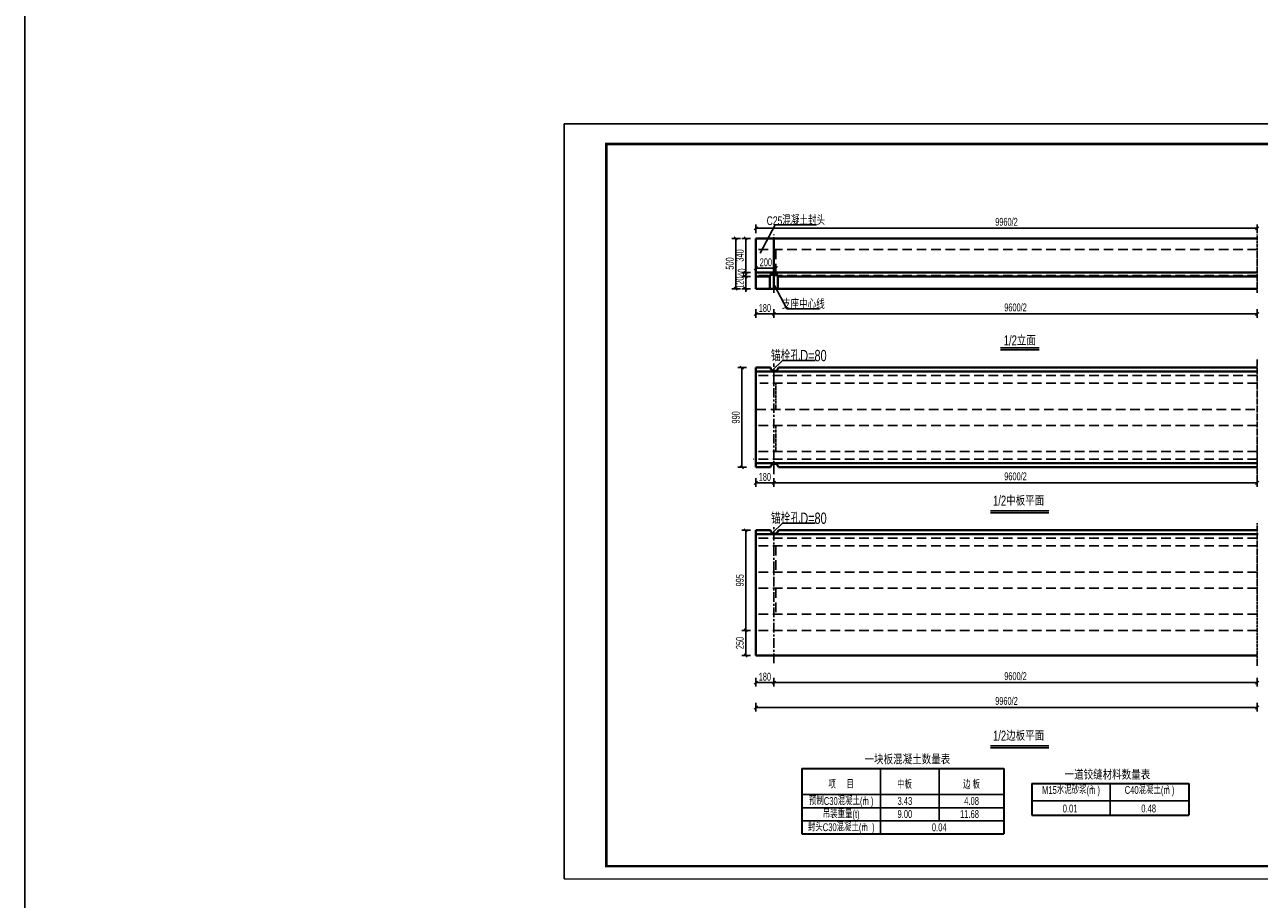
# Model space of a CAD drawing. Header units: millimetres. Extents: x -120871 to -111289, y -80062 to -71425.
# Tile 35 of 37: x -115479 to -113026, y -75897 to -74159. Entities that reach past the tile are written whole.
import ezdxf
from ezdxf.enums import TextEntityAlignment as Align

# ---------------------------------------------------------------- set-up
doc = ezdxf.new("R2010")
doc.units = ezdxf.units.MM
doc.header["$LTSCALE"] = 0.3
doc.header["$PDMODE"] = 99
doc.linetypes.add('CENTER', pattern=[50.8, 31.75, -6.35, 6.35, -6.35])
doc.linetypes.add('DASHED', pattern=[19.05, 12.7, -6.35])
doc.layers.get('0').update_dxf_attribs({"lineweight": 18})
for name, color, linetype, lineweight in [('BM1', 7, 'Continuous', 15), ('文字', 4, 'Continuous', 18), ('标注', 7, 'Continuous', 18), ('粗线', 1, 'Continuous', 40), ('轮廓', 7, 'Continuous', 30)]:
    doc.layers.add(name, color=color, linetype=linetype, lineweight=lineweight)
for name, color, linetype in [('LOCKUP', 7, 'Continuous'), ('其它', 5, 'Continuous'), ('点划线', 7, 'CENTER'), ('虚线', 2, 'DASHED'), ('辅助', 7, 'Continuous')]:
    doc.layers.add(name, color=color, linetype=linetype)
doc.styles.add('hz-e', font='hztxt_e.shx', dxfattribs={"width": 0.7, "bigfont": 'hztxt.shx'})
doc.dimstyles.new('ISO-50', dxfattribs={"dimscale": 0.625, "dimtxt": 25, "dimasz": 10, "dimexe": 12.5, "dimexo": 6.25, "dimgap": 6.25, "dimtad": 1, "dimdec": 0, "dimdsep": 46, "dimtxsty": 'hz-e', "dimblk": 'OBLIQUE', "dimcen": 2.5, "dimadec": 0, "dimazin": 0, "dimtfac": 1, "dimtdec": 0, "dimtix": 1, "dimtmove": 2, "dimatfit": 3, "dimldrblk": 'OBLIQUE', "dimfxl": 15, "dimfxlon": 1, "dimarcsym": 0})

# ---------------------------------------------------------------- blocks, each defined once
blk = doc.blocks.new('_Oblique')
at = {"color": 0, "linetype": 'ByBlock', "lineweight": -2}
blk.add_line((-0.5, -0.5), (0.5, 0.5), dxfattribs=at)
blk = doc.blocks.new('*D4')
at = {"color": 0, "lineweight": -2}
for p, q in [((-114026.7, -74642.5), (-114026.7, -74634.7)), ((-113986.7, -74642.5), (-113986.7, -74634.7)), ((-113986.7, -74642.5), (-114026.7, -74642.5))]:
    blk.add_line(p, q, dxfattribs=at)
at = {"layer": 'Defpoints', "color": 0}
for p in [(-114026.7, -74642.5), (-114026.7, -74642.5), (-113986.7, -74642.5)]:
    blk.add_point(p, dxfattribs=at)
at = {"color": 0, "lineweight": -2, "xscale": 6.25, "yscale": 6.25, "zscale": 6.25, "rotation": 180}
blk.add_blockref('_Oblique', (-114026.7, -74642.5), dxfattribs=at)
at = {"color": 0, "lineweight": -2, "xscale": 6.25, "yscale": 6.25, "zscale": 6.25}
blk.add_blockref('_Oblique', (-113986.7, -74642.5), dxfattribs=at)
at = {"color": 0, "insert": (-114006.7, -74630.8), "char_height": 15.62, "attachment_point": 5, "style": 'hz-e'}
blk.add_mtext('200', dxfattribs=at)
blk = doc.blocks.new('*D21')
at = {"layer": 'Defpoints', "color": 0}
for p in [(-114046.7, -75163.2), (-114026.7, -75163.2), (-114026.7, -75362.2)]:
    blk.add_point(p, dxfattribs=at)
at = {"layer": '标注', "color": 0, "lineweight": -2}
for p, q in [((-114037.3, -75163.2), (-114054.5, -75163.2)), ((-114046.7, -75362.2), (-114046.7, -75163.2)), ((-114037.3, -75362.2), (-114054.5, -75362.2))]:
    blk.add_line(p, q, dxfattribs=at)
at = {"layer": '标注', "color": 0, "lineweight": -2, "xscale": 6.25, "yscale": 6.25, "zscale": 6.25}
for p, rotation in [((-114046.7, -75163.2), 90), ((-114046.7, -75362.2), 270)]:
    blk.add_blockref('_Oblique', p, dxfattribs=dict(at, rotation=rotation))
at = {"layer": '标注', "color": 0, "insert": (-114058.4, -75262.7), "char_height": 15.62, "attachment_point": 5, "rotation": 90, "style": 'hz-e'}
blk.add_mtext('995', dxfattribs=at)
blk = doc.blocks.new('*D198')
at = {"color": 0, "lineweight": -2}
for p, q in [((-114057.3, -74583.2), (-114074.5, -74583.2)), ((-114066.7, -74583.2), (-114066.7, -74683.2)), ((-114057.3, -74683.2), (-114074.5, -74683.2))]:
    blk.add_line(p, q, dxfattribs=at)
at = {"layer": 'Defpoints', "color": 0}
for p in [(-114026.7, -74583.2), (-114066.7, -74683.2), (-114026.7, -74683.2)]:
    blk.add_point(p, dxfattribs=at)
at = {"color": 0, "lineweight": -2, "xscale": 6.25, "yscale": 6.25, "zscale": 6.25}
for p, rotation in [((-114066.7, -74583.2), 90), ((-114066.7, -74683.2), 270)]:
    blk.add_blockref('_Oblique', p, dxfattribs=dict(at, rotation=rotation))
at = {"color": 0, "insert": (-114078.4, -74633.2), "char_height": 15.62, "attachment_point": 5, "rotation": 90, "style": 'hz-e'}
blk.add_mtext('500', dxfattribs=at)
blk = doc.blocks.new('*D22')
at = {"color": 0, "lineweight": -2}
for p, q in [((-114037.3, -74583.2), (-114054.5, -74583.2)), ((-114046.7, -74651.2), (-114046.7, -74583.2)), ((-114037.3, -74651.2), (-114054.5, -74651.2))]:
    blk.add_line(p, q, dxfattribs=at)
at = {"layer": 'Defpoints', "color": 0}
for p in [(-114046.7, -74583.2), (-114026.7, -74583.2), (-114026.7, -74651.2)]:
    blk.add_point(p, dxfattribs=at)
at = {"color": 0, "lineweight": -2, "xscale": 6.25, "yscale": 6.25, "zscale": 6.25}
for p, rotation in [((-114046.7, -74583.2), 90), ((-114046.7, -74651.2), 270)]:
    blk.add_blockref('_Oblique', p, dxfattribs=dict(at, rotation=rotation))
at = {"color": 0, "insert": (-114058.4, -74617.2), "char_height": 15.62, "attachment_point": 5, "rotation": 90, "style": 'hz-e'}
blk.add_mtext('340', dxfattribs=at)
blk = doc.blocks.new('*D23')
at = {"color": 0, "lineweight": -2}
for p, q in [((-114037.3, -74651.2), (-114054.5, -74651.2)), ((-114037.3, -74659.2), (-114054.5, -74659.2)), ((-114046.7, -74651.2), (-114046.7, -74659.2))]:
    blk.add_line(p, q, dxfattribs=at)
at = {"layer": 'Defpoints', "color": 0}
for p in [(-114046.7, -74659.2), (-114026.7, -74651.2), (-114026.7, -74659.2)]:
    blk.add_point(p, dxfattribs=at)
at = {"color": 0, "lineweight": -2, "xscale": 6.25, "yscale": 6.25, "zscale": 6.25}
for p, rotation in [((-114046.7, -74651.2), 90), ((-114046.7, -74659.2), 270)]:
    blk.add_blockref('_Oblique', p, dxfattribs=dict(at, rotation=rotation))
at = {"color": 0, "insert": (-114054.5, -74651.2), "char_height": 15.62, "attachment_point": 5, "rotation": 90, "style": 'hz-e'}
blk.add_mtext('40', dxfattribs=at)
blk = doc.blocks.new('*D24')
at = {"color": 0, "lineweight": -2}
for p, q in [((-114037.3, -74659.2), (-114054.5, -74659.2)), ((-114046.7, -74659.2), (-114046.7, -74653)), ((-114046.7, -74659.2), (-114046.7, -74683.2)), ((-114037.3, -74683.2), (-114054.5, -74683.2)), ((-114046.7, -74683.2), (-114046.7, -74689.5))]:
    blk.add_line(p, q, dxfattribs=at)
at = {"layer": 'Defpoints', "color": 0}
for p in [(-114026.7, -74659.2), (-114046.7, -74683.2), (-114026.7, -74683.2)]:
    blk.add_point(p, dxfattribs=at)
at = {"color": 0, "lineweight": -2, "xscale": 6.25, "yscale": 6.25, "zscale": 6.25}
for p, rotation in [((-114046.7, -74659.2), 270), ((-114046.7, -74683.2), 90)]:
    blk.add_blockref('_Oblique', p, dxfattribs=dict(at, rotation=rotation))
at = {"color": 0, "insert": (-114058.4, -74671.2), "char_height": 15.62, "attachment_point": 5, "rotation": 90, "style": 'hz-e'}
blk.add_mtext('120', dxfattribs=at)
blk = doc.blocks.new('*D25')
at = {"layer": 'Defpoints', "color": 0}
for p in [(-114054.6, -74840), (-114034.6, -74840), (-114034.6, -75038)]:
    blk.add_point(p, dxfattribs=at)
at = {"layer": '标注', "color": 0, "lineweight": -2}
for p, q in [((-114045.2, -74840), (-114062.4, -74840)), ((-114054.6, -75038), (-114054.6, -74840)), ((-114045.2, -75038), (-114062.4, -75038))]:
    blk.add_line(p, q, dxfattribs=at)
at = {"layer": '标注', "color": 0, "lineweight": -2, "xscale": 6.25, "yscale": 6.25, "zscale": 6.25}
for p, rotation in [((-114054.6, -74840), 90), ((-114054.6, -75038), 270)]:
    blk.add_blockref('_Oblique', p, dxfattribs=dict(at, rotation=rotation))
at = {"layer": '标注', "color": 0, "insert": (-114066.3, -74939), "char_height": 15.62, "attachment_point": 5, "rotation": 90, "style": 'hz-e'}
blk.add_mtext('990', dxfattribs=at)
blk = doc.blocks.new('*D199')
at = {"layer": 'Defpoints', "color": 0}
for p in [(-113030.7, -74563.2), (-114026.7, -74583.2), (-113030.7, -74583.2)]:
    blk.add_point(p, dxfattribs=at)
at = {"layer": '标注', "color": 0, "lineweight": -2}
for p, q in [((-114026.7, -74572.6), (-114026.7, -74555.4)), ((-114026.7, -74563.2), (-113030.7, -74563.2)), ((-113030.7, -74572.6), (-113030.7, -74555.4))]:
    blk.add_line(p, q, dxfattribs=at)
at = {"layer": '标注', "color": 0, "lineweight": -2, "xscale": 6.25, "yscale": 6.25, "zscale": 6.25, "rotation": 180}
blk.add_blockref('_Oblique', (-114026.7, -74563.2), dxfattribs=at)
at = {"layer": '标注', "color": 0, "lineweight": -2, "xscale": 6.25, "yscale": 6.25, "zscale": 6.25}
blk.add_blockref('_Oblique', (-113030.7, -74563.2), dxfattribs=at)
at = {"layer": '标注', "color": 0, "insert": (-113528.7, -74550.4), "char_height": 15.62, "attachment_point": 5, "style": 'hz-e'}
blk.add_mtext('9960/2', dxfattribs=at)
blk = doc.blocks.new('*D115')
at = {"color": 0, "lineweight": -2}
for p, q in [((-114026.7, -74724), (-114026.7, -74741.2)), ((-114026.7, -74733.4), (-113990.7, -74733.4)), ((-113990.7, -74724), (-113990.7, -74741.2))]:
    blk.add_line(p, q, dxfattribs=at)
at = {"layer": 'Defpoints', "color": 0}
for p in [(-114026.7, -74707.5), (-113990.7, -74707.2), (-113990.7, -74733.4)]:
    blk.add_point(p, dxfattribs=at)
at = {"color": 0, "lineweight": -2, "xscale": 6.25, "yscale": 6.25, "zscale": 6.25, "rotation": 180}
blk.add_blockref('_Oblique', (-114026.7, -74733.4), dxfattribs=at)
at = {"color": 0, "lineweight": -2, "xscale": 6.25, "yscale": 6.25, "zscale": 6.25}
blk.add_blockref('_Oblique', (-113990.7, -74733.4), dxfattribs=at)
at = {"color": 0, "insert": (-114008.7, -74721.6), "char_height": 15.62, "attachment_point": 5, "style": 'hz-e'}
blk.add_mtext('180', dxfattribs=at)
blk = doc.blocks.new('*D206')
at = {"color": 0, "lineweight": -2}
for p, q in [((-113990.7, -74724), (-113990.7, -74741.2)), ((-113990.7, -74733.4), (-113030.7, -74733.4)), ((-113030.7, -74724), (-113030.7, -74741.2))]:
    blk.add_line(p, q, dxfattribs=at)
at = {"layer": 'Defpoints', "color": 0}
for p in [(-113990.7, -74707.2), (-113030.7, -74691.2), (-113030.7, -74733.4)]:
    blk.add_point(p, dxfattribs=at)
at = {"color": 0, "lineweight": -2, "xscale": 6.25, "yscale": 6.25, "zscale": 6.25, "rotation": 180}
blk.add_blockref('_Oblique', (-113990.7, -74733.4), dxfattribs=at)
at = {"color": 0, "lineweight": -2, "xscale": 6.25, "yscale": 6.25, "zscale": 6.25}
blk.add_blockref('_Oblique', (-113030.7, -74733.4), dxfattribs=at)
at = {"color": 0, "insert": (-113510.7, -74720.5), "char_height": 15.62, "attachment_point": 5, "style": 'hz-e'}
blk.add_mtext('9600/2', dxfattribs=at)
blk = doc.blocks.new('*D116')
at = {"layer": 'Defpoints', "color": 0}
for p in [(-114026.7, -75043.2), (-113990.7, -75042.9), (-113990.7, -75069)]:
    blk.add_point(p, dxfattribs=at)
at = {"layer": '标注', "color": 0, "lineweight": -2}
for p, q in [((-114026.7, -75059.7), (-114026.7, -75076.8)), ((-114026.7, -75069), (-113990.7, -75069)), ((-113990.7, -75059.7), (-113990.7, -75076.8))]:
    blk.add_line(p, q, dxfattribs=at)
at = {"layer": '标注', "color": 0, "lineweight": -2, "xscale": 6.25, "yscale": 6.25, "zscale": 6.25, "rotation": 180}
blk.add_blockref('_Oblique', (-114026.7, -75069), dxfattribs=at)
at = {"layer": '标注', "color": 0, "lineweight": -2, "xscale": 6.25, "yscale": 6.25, "zscale": 6.25}
blk.add_blockref('_Oblique', (-113990.7, -75069), dxfattribs=at)
at = {"layer": '标注', "color": 0, "insert": (-114008.7, -75057.3), "char_height": 15.62, "attachment_point": 5, "style": 'hz-e'}
blk.add_mtext('180', dxfattribs=at)
blk = doc.blocks.new('*D117')
at = {"layer": 'Defpoints', "color": 0}
for p in [(-113030.7, -75026.9), (-113990.7, -75042.9), (-113030.7, -75069)]:
    blk.add_point(p, dxfattribs=at)
at = {"layer": '标注', "color": 0, "lineweight": -2}
for p, q in [((-113990.7, -75059.7), (-113990.7, -75076.8)), ((-113990.7, -75069), (-113030.7, -75069)), ((-113030.7, -75059.7), (-113030.7, -75076.8))]:
    blk.add_line(p, q, dxfattribs=at)
at = {"layer": '标注', "color": 0, "lineweight": -2, "xscale": 6.25, "yscale": 6.25, "zscale": 6.25, "rotation": 180}
blk.add_blockref('_Oblique', (-113990.7, -75069), dxfattribs=at)
at = {"layer": '标注', "color": 0, "lineweight": -2, "xscale": 6.25, "yscale": 6.25, "zscale": 6.25}
blk.add_blockref('_Oblique', (-113030.7, -75069), dxfattribs=at)
at = {"layer": '标注', "color": 0, "insert": (-113510.7, -75056.2), "char_height": 15.62, "attachment_point": 5, "style": 'hz-e'}
blk.add_mtext('9600/2', dxfattribs=at)
blk = doc.blocks.new('*D118')
at = {"layer": 'Defpoints', "color": 0}
for p in [(-114026.7, -75440.2), (-113990.7, -75439.8), (-113990.7, -75466)]:
    blk.add_point(p, dxfattribs=at)
at = {"layer": '标注', "color": 0, "lineweight": -2}
for p, q in [((-114026.7, -75456.6), (-114026.7, -75473.8)), ((-114026.7, -75466), (-113990.7, -75466)), ((-113990.7, -75456.6), (-113990.7, -75473.8))]:
    blk.add_line(p, q, dxfattribs=at)
at = {"layer": '标注', "color": 0, "lineweight": -2, "xscale": 6.25, "yscale": 6.25, "zscale": 6.25, "rotation": 180}
blk.add_blockref('_Oblique', (-114026.7, -75466), dxfattribs=at)
at = {"layer": '标注', "color": 0, "lineweight": -2, "xscale": 6.25, "yscale": 6.25, "zscale": 6.25}
blk.add_blockref('_Oblique', (-113990.7, -75466), dxfattribs=at)
at = {"layer": '标注', "color": 0, "insert": (-114008.7, -75454.3), "char_height": 15.62, "attachment_point": 5, "style": 'hz-e'}
blk.add_mtext('180', dxfattribs=at)
blk = doc.blocks.new('*D119')
at = {"layer": 'Defpoints', "color": 0}
for p in [(-113030.7, -75423.9), (-113990.7, -75439.8), (-113030.7, -75466)]:
    blk.add_point(p, dxfattribs=at)
at = {"layer": '标注', "color": 0, "lineweight": -2}
for p, q in [((-113990.7, -75456.6), (-113990.7, -75473.8)), ((-113990.7, -75466), (-113030.7, -75466)), ((-113030.7, -75456.6), (-113030.7, -75473.8))]:
    blk.add_line(p, q, dxfattribs=at)
at = {"layer": '标注', "color": 0, "lineweight": -2, "xscale": 6.25, "yscale": 6.25, "zscale": 6.25, "rotation": 180}
blk.add_blockref('_Oblique', (-113990.7, -75466), dxfattribs=at)
at = {"layer": '标注', "color": 0, "lineweight": -2, "xscale": 6.25, "yscale": 6.25, "zscale": 6.25}
blk.add_blockref('_Oblique', (-113030.7, -75466), dxfattribs=at)
at = {"layer": '标注', "color": 0, "insert": (-113510.7, -75453.2), "char_height": 15.62, "attachment_point": 5, "style": 'hz-e'}
blk.add_mtext('9600/2', dxfattribs=at)
blk = doc.blocks.new('*D207')
at = {"layer": 'Defpoints', "color": 0}
for p in [(-114026.7, -75362.2), (-114046.7, -75412.2), (-114026.7, -75412.2)]:
    blk.add_point(p, dxfattribs=at)
at = {"layer": '标注', "color": 0, "lineweight": -2}
for p, q in [((-114037.3, -75362.2), (-114054.5, -75362.2)), ((-114046.7, -75362.2), (-114046.7, -75412.2)), ((-114037.3, -75412.2), (-114054.5, -75412.2))]:
    blk.add_line(p, q, dxfattribs=at)
at = {"layer": '标注', "color": 0, "lineweight": -2, "xscale": 6.25, "yscale": 6.25, "zscale": 6.25}
for p, rotation in [((-114046.7, -75362.2), 90), ((-114046.7, -75412.2), 270)]:
    blk.add_blockref('_Oblique', p, dxfattribs=dict(at, rotation=rotation))
at = {"layer": '标注', "color": 0, "insert": (-114058.4, -75387.2), "char_height": 15.62, "attachment_point": 5, "rotation": 90, "style": 'hz-e'}
blk.add_mtext('250', dxfattribs=at)
blk = doc.blocks.new('*D190')
at = {"layer": 'Defpoints', "color": 0}
for p in [(-114026.7, -75476.8), (-113030.7, -75476.8), (-113030.7, -75515.4)]:
    blk.add_point(p, dxfattribs=at)
at = {"layer": '标注', "color": 0, "lineweight": -2}
for p, q in [((-114026.7, -75506), (-114026.7, -75523.2)), ((-114026.7, -75515.4), (-113030.7, -75515.4)), ((-113030.7, -75506), (-113030.7, -75523.2))]:
    blk.add_line(p, q, dxfattribs=at)
at = {"layer": '标注', "color": 0, "lineweight": -2, "xscale": 6.25, "yscale": 6.25, "zscale": 6.25, "rotation": 180}
blk.add_blockref('_Oblique', (-114026.7, -75515.4), dxfattribs=at)
at = {"layer": '标注', "color": 0, "lineweight": -2, "xscale": 6.25, "yscale": 6.25, "zscale": 6.25}
blk.add_blockref('_Oblique', (-113030.7, -75515.4), dxfattribs=at)
at = {"layer": '标注', "color": 0, "insert": (-113528.7, -75502.5), "char_height": 15.62, "attachment_point": 5, "style": 'hz-e'}
blk.add_mtext('9960/2', dxfattribs=at)

msp = doc.modelspace()

# ---------------------------------------------------------------- linework, layer by layer
msp.add_line((-114407.491, -75855.554), (-112286.077, -75855.554))
at = {"layer": 'BM1', "color": 0, "linetype": 'Continuous', "const_width": 4.999}
msp.add_lwpolyline([(-114323.569, -75830.557), (-114323.569, -74395.553), (-112311.075, -74395.553), (-112311.075, -75830.557)], close=True, dxfattribs=at)
at = {"layer": 'LOCKUP'}
for p in [(-112286.077, -74355.403), (-114407.491, -75855.554)]:
    msp.add_line(p, (-114407.491, -74355.403), dxfattribs=at)
msp.add_lwpolyline([(-115479.261, -72420.706), (-111289.294, -72420.706), (-111289.294, -80061.931), (-115479.261, -80061.931)], close=True, dxfattribs=at)
at = {"layer": '其它', "color": 5, "ltscale": 0.5}
for p, q in [((-113540.281, -74800.575), (-113464.054, -74800.575)), ((-113560.113, -75124.549), (-113444.221, -75124.549)), ((-113560.113, -75591.555), (-113444.221, -75591.555))]:
    msp.add_line(p, q, dxfattribs=at)
at = {"layer": '点划线', "linetype": 'CENTER', "ltscale": 2}
for p, q in [((-113990.694, -74691.223), (-113990.694, -74575.223)), ((-113990.694, -75052.007), (-113990.694, -74832.022)), ((-113990.694, -75427.473), (-113990.694, -75155.162))]:
    msp.add_line(p, q, dxfattribs=at)
at = {"layer": '点划线', "linetype": 'CENTER', "ltscale": 0.5}
for p, q in [((-113030.694, -74691.223), (-113030.694, -74575.223)), ((-113030.694, -75073.652), (-113030.694, -74821.754)), ((-113030.694, -75432.697), (-113030.694, -75149.081))]:
    msp.add_line(p, q, dxfattribs=at)
at = {"layer": '粗线', "ltscale": 0.5}
for p, q in [((-114026.694, -74583.223), (-114026.694, -74683.223)), ((-113030.694, -74583.223), (-114026.694, -74583.223)), ((-113990.694, -74583.223), (-113990.694, -74683.223)), ((-113030.694, -74651.223), (-114026.694, -74651.223)), ((-113997.618, -74659.223), (-114026.694, -74659.223)), ((-113998.694, -74683.223), (-113998.694, -74655.723)), ((-113982.694, -74655.723), (-113998.694, -74655.723)), ((-113982.694, -74683.223), (-113982.694, -74655.723)), ((-113030.694, -74659.223), (-113981.618, -74659.223)), ((-113030.694, -74683.223), (-114026.694, -74683.223)), ((-113997.629, -74840.022), (-114026.694, -74840.022)), ((-114026.694, -74840.022), (-114026.694, -75038.022)), ((-113030.694, -74848.022), (-114024.551, -74848.022)), ((-113030.694, -74840.022), (-113981.755, -74840.022)), ((-113030.694, -75030.022), (-114028.838, -75030.022)), ((-113997.749, -75038.022), (-114026.694, -75038.022)), ((-113030.694, -75038.022), (-113981.874, -75038.022)), ((-113997.555, -75163.162), (-114026.694, -75163.162)), ((-114026.694, -75163.162), (-114026.694, -75412.162)), ((-113028.551, -75171.162), (-114024.551, -75171.162)), ((-113030.694, -75163.162), (-113981.681, -75163.162)), ((-113030.694, -75412.162), (-114026.694, -75412.162))]:
    msp.add_line(p, q, dxfattribs=at)
for centre, start, end in [((-113989.692, -74839.022), 187.180756, 352.819244), ((-113989.811, -75039.022), 7.180756, 172.819244), ((-113989.692, -75162.162), 187.180756, 352.819244)]:
    msp.add_arc(centre, 8, start, end, dxfattribs=at)
at = {"layer": '虚线', "ltscale": 5}
for p, q in [((-113030.694, -74605.223), (-114026.694, -74605.223)), ((-113986.694, -74605.223), (-113986.694, -74657.223)), ((-113030.694, -74657.223), (-114026.694, -74657.223)), ((-113030.694, -74856.022), (-114022.407, -74856.022)), ((-113030.694, -74871.022), (-114018.388, -74871.022)), ((-113034.981, -74923.022), (-114026.694, -74923.022)), ((-113030.694, -74955.022), (-114026.694, -74955.022)), ((-113030.694, -75007.022), (-114026.694, -75007.022)), ((-113030.694, -75022.022), (-114030.981, -75022.022)), ((-113030.694, -75179.162), (-114022.407, -75179.162)), ((-113030.694, -75194.162), (-114026.694, -75194.162)), ((-113986.694, -75194.162), (-113986.694, -75246.162)), ((-113030.694, -75246.162), (-114026.694, -75246.162)), ((-113030.694, -75278.162), (-114026.694, -75278.162)), ((-113986.694, -75278.162), (-113986.694, -75330.162)), ((-113030.694, -75330.162), (-114026.694, -75330.162)), ((-113030.694, -75362.162), (-114026.694, -75362.162))]:
    msp.add_line(p, q, dxfattribs=at)
at = {"layer": '虚线', "ltscale": 0.5}
for p, q in [((-113986.694, -74871.022), (-113986.694, -74923.022)), ((-113986.694, -74955.022), (-113986.694, -75007.022))]:
    msp.add_line(p, q, dxfattribs=at)
at = {"layer": '轮廓', "color": 1, "ltscale": 0.5}
for p, q in [((-113935.052, -75636.47), (-113935.052, -75766.47)), ((-113935.052, -75636.47), (-113534.137, -75636.47)), ((-113534.137, -75636.47), (-113534.137, -75766.47)), ((-113478.433, -75666.47), (-113478.433, -75729.442)), ((-113478.433, -75666.47), (-113166.433, -75666.47)), ((-113166.433, -75666.47), (-113166.433, -75729.442)), ((-113478.433, -75729.442), (-113166.433, -75729.442)), ((-113935.052, -75766.47), (-113534.137, -75766.47))]:
    msp.add_line(p, q, dxfattribs=at)
at = {"layer": '辅助', "ltscale": 0.5}
for p, q in [((-113988.302, -74556.579), (-114018.068, -74612.777)), ((-113988.302, -74556.579), (-113906.319, -74556.579)), ((-113965.218, -74722.954), (-113989.618, -74676.888)), ((-113965.218, -74722.954), (-113899.887, -74722.954)), ((-113540.281, -74804.575), (-113464.054, -74804.575)), ((-113993.961, -74845.788), (-113973.961, -74825.788)), ((-113973.961, -74825.788), (-113909.051, -74825.788)), ((-113560.113, -75128.549), (-113444.221, -75128.549)), ((-113993.887, -75168.928), (-113973.887, -75148.928)), ((-113973.887, -75148.928), (-113908.976, -75148.928)), ((-113560.113, -75595.555), (-113444.221, -75595.555)), ((-113779.052, -75636.47), (-113779.052, -75766.47)), ((-113662.184, -75636.47), (-113662.184, -75740.47)), ((-113322.433, -75666.47), (-113322.433, -75729.442)), ((-113935.052, -75688.47), (-113534.137, -75688.47)), ((-113935.052, -75714.47), (-113534.137, -75714.47)), ((-113478.433, -75700.91), (-113166.433, -75700.91)), ((-113935.052, -75740.47), (-113534.137, -75740.47))]:
    msp.add_line(p, q, dxfattribs=at)

# ---------------------------------------------------------------- texts
at = {"layer": '文字', "style": 'hz-e'}
for s, height, width, p in [('C25混凝土封头', 17.5, 0.72, (-113947.083, -74545.909)), ('支座中心线', 17.5, 0.72, (-113932.258, -74712.284)), ('1/2立面', 20, 0.7, (-113502.129, -74785.007)), ('锚栓孔D=80', 22.5, 0.72, (-113941.369, -74815.118)), ('锚栓孔D=80', 22.5, 0.72, (-113941.295, -75138.257)), ('一块板混凝土数量表', 20, 0.7, (-113725.542, -75617.401)), ('一道铰缝材料数量表', 20, 0.7, (-113328.168, -75647.728)), ('项     目', 15.6, 0.7, (-113857.052, -75666.798)), ('中板', 15.6, 0.7, (-113731.178, -75666.798)), ('边 板', 15.6, 0.7, (-113598.161, -75666.798)), ('M15水泥砂浆(m )', 15.6, 0.7, (-113400.433, -75679.47)), ('C40混凝土(m )', 15.6, 0.7, (-113244.433, -75679.47)), ('预制C30混凝土(m )', 15.6, 0.7, (-113857.052, -75701.47)), ('吊装重量(t)', 15.6, 0.7, (-113857.052, -75727.47)), ('封头C30混凝土(m  )', 15.6, 0.7, (-113857.052, -75753.47)), ('0.04', 15.6, 0.7, (-113662.274, -75753.47))]:
    msp.add_text(s, height=height, dxfattribs=dict(at, width=width)).set_placement(p, align=Align.MIDDLE)
at = {"layer": '文字', "style": 'hz-e', "width": 0.7}
for s, height, p in [('1/2中板平面', 20, (-113555.404, -75114.364)), ('1/2边板平面', 20, (-113555.404, -75581.37)), ('3', 7.8, (-113362.048, -75678.13)), ('3', 7.8, (-113211.167, -75678.13)), ('3', 7.8, (-113812.078, -75700.13)), ('3', 7.8, (-113813.347, -75752.815))]:
    msp.add_text(s, height=height, dxfattribs=at).set_placement(p)
for s, p in [('3.43', (-113715.877, -75708.891)), ('4.08', (-113583.304, -75708.891)), ('9.00', (-113715.877, -75734.891)), ('11.68', (-113583.304, -75734.891)), ('0.01', (-113387.547, -75723.863)), ('0.48', (-113231.547, -75723.863))]:
    msp.add_text(s, height=15.6, dxfattribs=at).set_placement(p, align=Align.RIGHT)

# ---------------------------------------------------------------- dimensions: what is measured, and where the dimension line sits
for p1, p2, distance, picture, middle in [((-114026.694, -74583.223), (-114026.694, -74683.223), -40, '*D198', (-114078.413, -74633.223)), ((-114026.694, -74651.223), (-114026.694, -74583.223), 20, '*D22', (-114058.413, -74617.223)), ((-113986.694, -74642.515), (-114026.694, -74642.515), 0, '*D4', (-114006.694, -74630.796)), ((-114026.694, -74659.223), (-114026.694, -74683.223), -20, '*D24', (-114058.413, -74671.223))]:
    dim = msp.add_aligned_dim(p1=p1, p2=p2, distance=distance, dimstyle='ISO-50', override={"dimlfac": 5, "dimlunit": 2})
    dim.commit()
    dim.dimension.update_dxf_attribs({"geometry": picture, "text_midpoint": middle})
dim = msp.add_linear_dim(base=(-114046.694, -74659.223), p1=(-114026.694, -74651.223), p2=(-114026.694, -74659.223), angle=270, dimstyle='ISO-50', override={"dimlfac": 5, "dimlunit": 2})
dim.commit()
dim.dimension.update_dxf_attribs({"geometry": '*D23', "text_midpoint": (-114054.507, -74651.223), "dimtype": 161})
dim = msp.add_linear_dim(base=(-113990.694, -74733.362), p1=(-114026.694, -74707.546), p2=(-113990.694, -74707.219), dimstyle='ISO-50', override={"dimlfac": 5})
dim.commit()
dim.dimension.update_dxf_attribs({"geometry": '*D115', "text_midpoint": (-114008.694, -74721.643)})
dim = msp.add_linear_dim(base=(-113030.694, -74733.362), p1=(-113990.694, -74707.219), p2=(-113030.694, -74691.223), text='9600/2', dimstyle='ISO-50', override={"dimlfac": 5})
dim.commit()
dim.dimension.update_dxf_attribs({"geometry": '*D206', "text_midpoint": (-113510.694, -74720.527)})
at = {"layer": '标注'}
dim = msp.add_aligned_dim(p1=(-114026.694, -74583.223), p2=(-113030.694, -74583.223), distance=20, text='9960/2', dimstyle='ISO-50', override={"dimlfac": 5, "dimlunit": 2}, dxfattribs=at)
dim.commit()
dim.dimension.update_dxf_attribs({"geometry": '*D199', "text_midpoint": (-113528.694, -74550.389)})
for p1, p2, override, picture, middle in [((-114034.616, -75038.022), (-114034.616, -74840.022), {"dimlfac": 5, "dimlunit": 2}, '*D25', (-114066.334, -74939.022)), ((-114026.694, -75362.162), (-114026.694, -75163.162), {"dimdec": 1, "dimlfac": 5, "dimlunit": 2}, '*D21', (-114058.413, -75262.662))]:
    dim = msp.add_aligned_dim(p1=p1, p2=p2, distance=20, dimstyle='ISO-50', override=override, dxfattribs=at)
    dim.commit()
    dim.dimension.update_dxf_attribs({"geometry": picture, "text_midpoint": middle})
for base, p1, p2, text, picture, middle in [((-113030.694, -75069.031), (-113990.694, -75042.888), (-113030.694, -75026.892), '9600/2', '*D117', (-113510.694, -75056.196)), ((-113030.694, -75465.99), (-113990.694, -75439.847), (-113030.694, -75423.852), '9600/2', '*D119', (-113510.694, -75453.155)), ((-113030.694, -75515.384), (-114026.694, -75476.766), (-113030.694, -75476.766), '9960/2', '*D190', (-113528.694, -75502.549))]:
    dim = msp.add_linear_dim(base=base, p1=p1, p2=p2, text=text, dimstyle='ISO-50', override={"dimlfac": 5}, dxfattribs=at)
    dim.commit()
    dim.dimension.update_dxf_attribs({"geometry": picture, "text_midpoint": middle})
for base, p1, p2, picture, middle in [((-113990.694, -75069.031), (-114026.694, -75043.215), (-113990.694, -75042.888), '*D116', (-114008.694, -75057.312)), ((-113990.694, -75465.99), (-114026.694, -75440.174), (-113990.694, -75439.847), '*D118', (-114008.694, -75454.271))]:
    dim = msp.add_linear_dim(base=base, p1=p1, p2=p2, dimstyle='ISO-50', override={"dimlfac": 5}, dxfattribs=at)
    dim.commit()
    dim.dimension.update_dxf_attribs({"geometry": picture, "text_midpoint": middle})
dim = msp.add_linear_dim(base=(-114046.694, -75412.162), p1=(-114026.694, -75362.162), p2=(-114026.694, -75412.162), angle=90, dimstyle='ISO-50', override={"dimdec": 1, "dimlfac": 5}, dxfattribs=at)
dim.commit()
dim.dimension.update_dxf_attribs({"geometry": '*D207', "text_midpoint": (-114058.413, -75387.162)})

doc.saveas('drawing.dxf')
